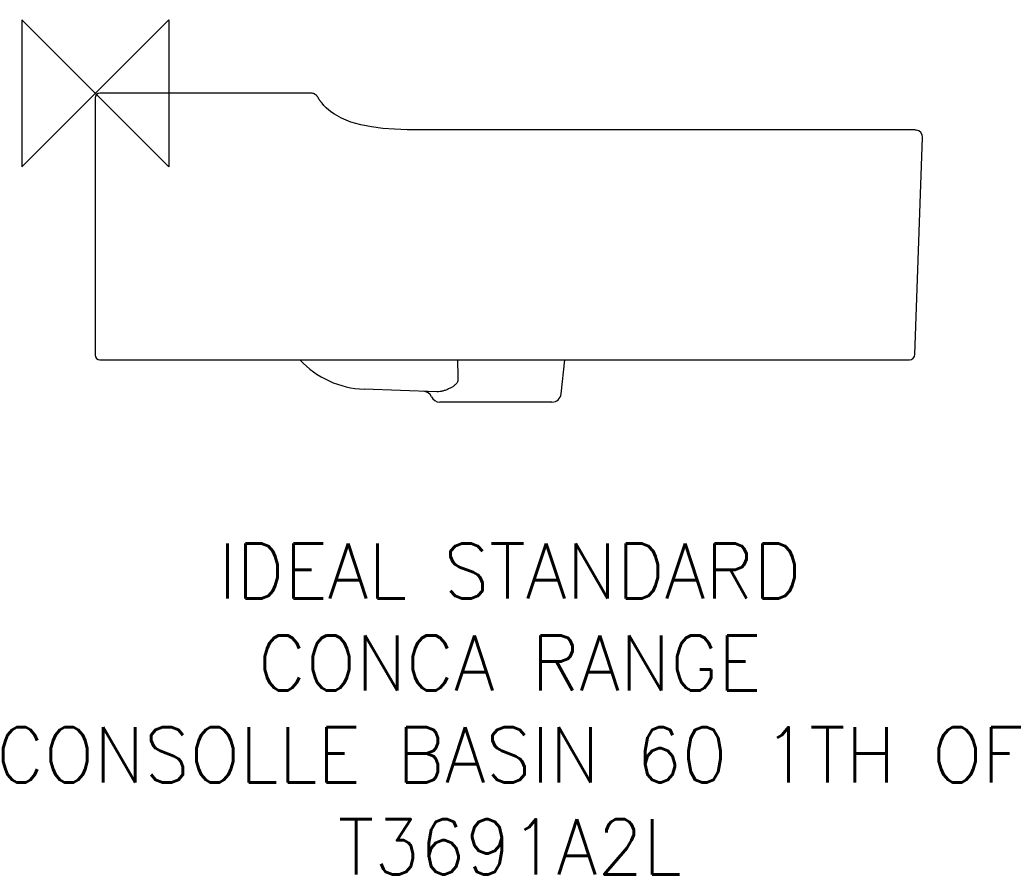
# Model space of a CAD drawing. Header units: millimetres. Extents: x -41 to 495, y -425 to 40.
import ezdxf

# ---------------------------------------------------------------- set-up
doc = ezdxf.new("R2010")
doc.units = ezdxf.units.MM
doc.header["$LTSCALE"] = 54.820741
for name, color, linetype in [('DETAIL', 2, 'CONTINUOUS'), ('Origin', 6, 'CONTINUOUS'), ('Text', 7, 'CONTINUOUS')]:
    doc.layers.add(name, color=color, linetype=linetype)
doc.styles.add('Fastrack', font='simplex.shx')

# ---------------------------------------------------------------- blocks, each defined once
blk = doc.blocks.new('ORIGIN')
at = {"layer": 'Origin'}
blk.add_lwpolyline([(-20, 20), (-20, -20), (20, 20), (20, -20)], close=True, dxfattribs=at)

msp = doc.modelspace()

# ---------------------------------------------------------------- linework, layer by layer
at = {"layer": 'DETAIL'}
for p, q in [((117.53, 0), (2.5, 0)), ((0, -2.5), (0, -142.5)), ((120.76, -1.63), (120.56, -1.39)), ((121.21, -2.33), (121.08, -2.12)), ((121.38, -2.61), (121.21, -2.34)), ((122.67, -4.54), (122.44, -4.22)), ((122.77, -4.67), (122.67, -4.54)), ((407.5, -19.97), (183.97, -19.98)), ((435.96, -19.93), (407.5, -19.97)), ((441.64, -19.95), (435.96, -19.93)), ((444.9, -19.97), (441.64, -19.95)), ((445.47, -19.97), (444.9, -19.97)), ((445.86, -19.98), (445.47, -19.97)), ((446.08, -19.98), (445.86, -19.98)), ((446.08, -19.98), (446.67, -20.02)), ((445.95, -142.1), (450.07, -24.12)), ((2.5, -145), (442.95, -145)), ((253.47, -163.52), (255.42, -145)), ((185.93, -162.38), (146.23, -160.99)), ((248.5, -168), (187.5, -168))]:
    msp.add_line(p, q, dxfattribs=at)
for points in [[(120.56, -1.39), (120.32, -1.13), (120.03, -0.88), (119.68, -0.63), (119.29, -0.41), (118.85, -0.22), (118.37, -0.09), (117.87, -0.01), (117.53, 0)], [(120.58, -1.41), (120.34, -1.15), (120.05, -0.89), (119.71, -0.65), (119.32, -0.42), (118.88, -0.23), (118.4, -0.1), (117.91, -0.02), (117.53, 0)], [(120.95, -1.92), (120.87, -1.79), (120.75, -1.62)], [(121.08, -2.12), (121.02, -2.02), (120.95, -1.92)], [(122.44, -4.23), (122.23, -3.93), (122.05, -3.66), (121.88, -3.41), (121.73, -3.17), (121.6, -2.97), (121.48, -2.78), (121.38, -2.61)], [(130.24, -11.44), (128.81, -10.48), (127.13, -9.19), (125.65, -7.89), (124.4, -6.63), (123.38, -5.46), (122.77, -4.67)], [(183.97, -19.98), (176.87, -19.97), (169.7, -19.88), (162.89, -19.63), (156.42, -19.14), (150.29, -18.35), (144.49, -17.21), (139.06, -15.65), (134.05, -13.58), (130.24, -11.44)]]:
    msp.add_lwpolyline(points, dxfattribs=at)
for centre, radius, start, end in [((2.5, -2.5), 2.5, 90, 180), ((445.58, -23.99), 4.01, 86.0608, 86.4995), ((446.07, -23.98), 4, 358, 81.4051), ((2.5, -142.5), 2.5, 180, 270), ((442.95, -142), 3, 270, 358), ((147.98, -111.02), 50, 222.9034, 268), ((178.39, -167.12), 5, 24.3295, 88), ((187.5, -163), 5, 204.3289, 269.9985), ((248.5, -163), 5, 270.0017, 354)]:
    msp.add_arc(centre, radius, start, end, dxfattribs=at)
msp.add_open_spline([(197.05, -145), (197.15, -148.54), (197.25, -152.07), (197.35, -155.61)], degree=3, dxfattribs=at)
for points, knots in [([(193.08, -160.42), (192.48, -160.73), (191.3, -161.29), (189.51, -161.96), (187.72, -162.35), (186.52, -162.4), (185.93, -162.38)], [0, 0, 0, 0, 0.269459, 0.521924, 0.762987, 1, 1, 1, 1]), ([(197.35, -155.61), (197.37, -155.91), (197.31, -156.51), (196.96, -157.32), (196.45, -158.02), (195.66, -158.82), (194.54, -159.65), (193.57, -160.18), (193.08, -160.42)], [0, 0, 0, 0, 0.131481, 0.26055, 0.387472, 0.512678, 0.758775, 1, 1, 1, 1])]:
    msp.add_open_spline(points, degree=3, knots=knots, dxfattribs=at)

# ---------------------------------------------------------------- block references
at = {"layer": 'Origin', "xscale": -2, "yscale": 2, "zscale": 2}
msp.add_blockref('ORIGIN', (0, 0), dxfattribs=at)

# ---------------------------------------------------------------- texts
at = {"layer": 'Text', "insert": (226.15, -244.88), "char_height": 30, "width": 2237.2895, "attachment_point": 2, "style": 'Fastrack'}
msp.add_mtext('IDEAL STANDARD\\PCONCA RANGE\\PCONSOLLE BASIN 60 1TH OF\\PT3691A2L', dxfattribs=at)

doc.saveas('drawing.dxf')
